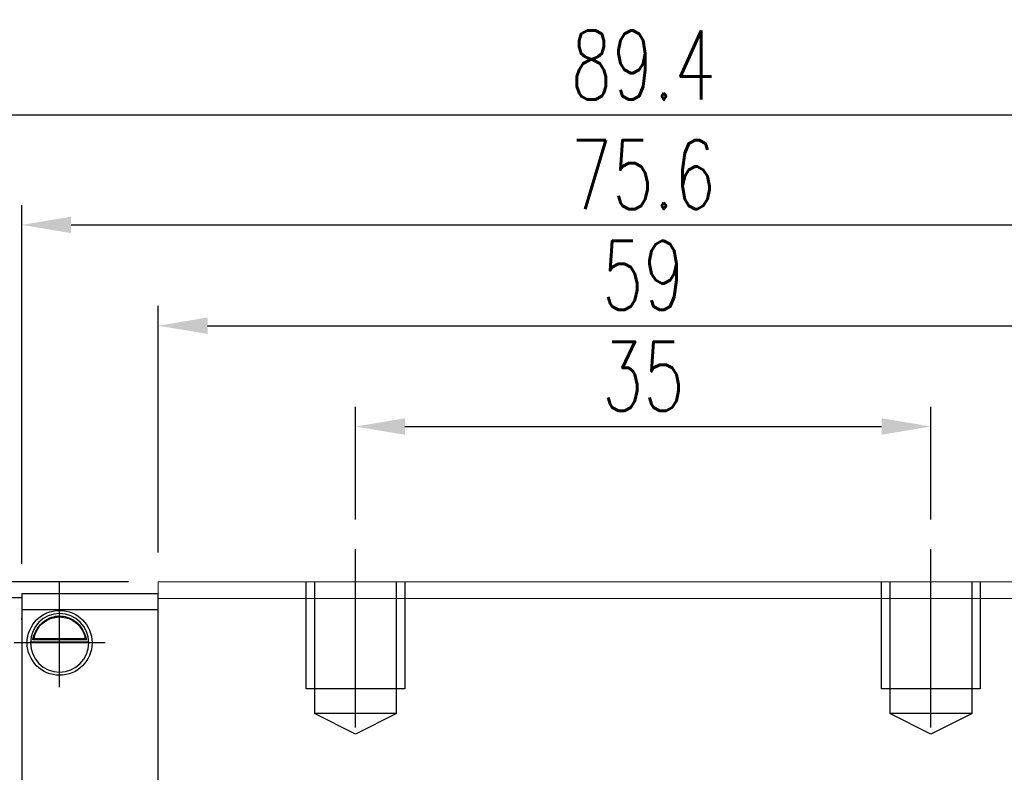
# Model space of a CAD drawing. Header units: millimetres. Extents: x 2494 to 2744, y 453 to 558.
# Tile 51 of 52: x 2636 to 2696, y 495 to 540. Entities that reach past the tile are written whole.
import ezdxf

# ---------------------------------------------------------------- set-up
doc = ezdxf.new("R2010")
doc.units = ezdxf.units.MM
doc.header["$LTSCALE"] = 0.2
doc.header["$PDSIZE"] = -1
doc.styles.add('DIM-7', font='SIMPLEX.shx', dxfattribs={"width": 0.7, "bigfont": 'chineset.shx'})
doc.dimstyles.new('CNS', dxfattribs={"dimtxt": 3.5, "dimasz": 2.5, "dimexe": 1, "dimexo": 1.5, "dimgap": 0.09, "dimtad": 0, "dimdsep": 46, "dimtxsty": 'DIM-7', "dimcen": 0.09, "dimclrd": 1, "dimclre": 1, "dimclrt": 4, "dimadec": 0, "dimazin": 0, "dimtfac": 1, "dimtix": 1, "dimtmove": 2, "dimatfit": 3, "dimfxl": 1, "dimtvp": 0.971429, "dimtolj": 1, "dimarcsym": 0})

# ---------------------------------------------------------------- blocks, each defined once
blk = doc.blocks.new('*D23')
at = {"color": 7, "lineweight": -2}
for p, q in [((2656.168, 509.944), (2656.168, 516.8)), ((2691.168, 509.944), (2691.168, 516.8)), ((2659.168, 515.6), (2688.168, 515.6))]:
    blk.add_line(p, q, dxfattribs=at)
at = {"color": 7}
for points in [[(2659.168, 516.1), (2659.168, 515.1), (2656.168, 515.6)], [(2688.168, 516.1), (2688.168, 515.1), (2691.168, 515.6)]]:
    blk.add_solid(points, dxfattribs=at)
at = {"layer": 'DEFPOINTS', "color": 0}
for p in [(2691.168, 515.6), (2656.168, 508.144), (2691.168, 508.144)]:
    blk.add_point(p, dxfattribs=at)
at = {"color": 7, "insert": (2673.668, 518.66), "char_height": 4.2, "attachment_point": 5, "style": 'DIM-7'}
blk.add_mtext('\\A1;35', dxfattribs=at)
blk = doc.blocks.new('*D24')
at = {"color": 7, "lineweight": -2}
for p, q in [((2644.168, 507.944), (2644.168, 522.931)), ((2703.168, 507.944), (2703.168, 522.931)), ((2647.168, 521.731), (2700.168, 521.731))]:
    blk.add_line(p, q, dxfattribs=at)
at = {"color": 7}
for points in [[(2647.168, 522.231), (2647.168, 521.231), (2644.168, 521.731)], [(2700.168, 522.231), (2700.168, 521.231), (2703.168, 521.731)]]:
    blk.add_solid(points, dxfattribs=at)
at = {"layer": 'DEFPOINTS', "color": 0}
for p in [(2703.168, 521.731), (2644.168, 506.144), (2703.168, 506.144)]:
    blk.add_point(p, dxfattribs=at)
at = {"color": 7, "insert": (2673.668, 524.791), "char_height": 4.2, "attachment_point": 5, "style": 'DIM-7'}
blk.add_mtext('\\A1;59', dxfattribs=at)
blk = doc.blocks.new('*D9')
at = {"color": 7, "lineweight": -2}
for p, q in [((2635.868, 507.244), (2635.868, 529.061)), ((2711.468, 507.244), (2711.468, 529.061)), ((2638.868, 527.861), (2708.468, 527.861))]:
    blk.add_line(p, q, dxfattribs=at)
at = {"color": 7}
for points in [[(2638.868, 528.361), (2638.868, 527.361), (2635.868, 527.861)], [(2708.468, 528.361), (2708.468, 527.361), (2711.468, 527.861)]]:
    blk.add_solid(points, dxfattribs=at)
at = {"layer": 'DEFPOINTS', "color": 0}
for p in [(2711.468, 527.861), (2635.868, 505.444), (2711.468, 505.444)]:
    blk.add_point(p, dxfattribs=at)
at = {"color": 7, "insert": (2673.668, 530.921), "char_height": 4.2, "attachment_point": 5, "style": 'DIM-7'}
blk.add_mtext('\\A1;75.6', dxfattribs=at)
blk = doc.blocks.new('*D26')
at = {"color": 7, "lineweight": -2}
for p, q in [((2628.968, 506.994), (2628.968, 535.727)), ((2718.368, 506.921), (2718.368, 535.727)), ((2715.368, 534.527), (2631.968, 534.527))]:
    blk.add_line(p, q, dxfattribs=at)
at = {"color": 7}
for points in [[(2631.968, 535.027), (2631.968, 534.027), (2628.968, 534.527)], [(2715.368, 535.027), (2715.368, 534.027), (2718.368, 534.527)]]:
    blk.add_solid(points, dxfattribs=at)
at = {"layer": 'DEFPOINTS', "color": 0}
for p in [(2628.968, 534.527), (2628.968, 505.194), (2718.368, 505.121)]:
    blk.add_point(p, dxfattribs=at)
at = {"color": 7, "insert": (2673.668, 537.587), "char_height": 4.2, "attachment_point": 5, "style": 'DIM-7'}
blk.add_mtext('\\A1;89.4', dxfattribs=at)
blk = doc.blocks.new('*D28')
at = {"color": 7, "lineweight": -2}
for p, q in [((2612.5, 509.144), (2612.5, 512.144)), ((2642.368, 506.144), (2611.3, 506.144)), ((2612.5, 506.144), (2612.5, 501.444)), ((2615.386, 501.444), (2611.3, 501.444)), ((2612.5, 498.444), (2612.5, 495.444))]:
    blk.add_line(p, q, dxfattribs=at)
at = {"color": 7}
for points in [[(2612, 509.144), (2613, 509.144), (2612.5, 506.144)], [(2612, 498.444), (2613, 498.444), (2612.5, 501.444)]]:
    blk.add_solid(points, dxfattribs=at)
at = {"layer": 'DEFPOINTS', "color": 0}
for p in [(2644.168, 506.144), (2612.5, 501.444), (2617.186, 501.444)]:
    blk.add_point(p, dxfattribs=at)
at = {"color": 7, "insert": (2609.44, 503.794), "char_height": 4.2, "attachment_point": 5, "rotation": 90, "style": 'DIM-7'}
blk.add_mtext('\\A1;4.5', dxfattribs=at)

msp = doc.modelspace()

# ---------------------------------------------------------------- linework, layer by layer
at = {"ltscale": 0.5}
for p, q in [((2656.168, 497.294), (2656.168, 508.144)), ((2691.168, 497.294), (2691.168, 508.144))]:
    msp.add_line(p, q, dxfattribs=at)
for p, q in [((2638.168, 499.737), (2638.168, 506.144)), ((2638.168, 499.737), (2638.168, 506.144)), ((2640.938, 502.444), (2635.407, 502.444))]:
    msp.add_line(p, q)
at = {"linetype": 'Continuous', "lineweight": 15}
for p, q in [((2644.168, 505.144), (2644.168, 506.144)), ((2703.168, 506.144), (2644.168, 506.144)), ((2703.168, 505.144), (2644.168, 505.144)), ((2644.168, 480.994), (2644.168, 505.144))]:
    msp.add_line(p, q, dxfattribs=at)
at = {"ltscale": 2}
for p, q in [((2653.168, 499.644), (2653.168, 506.144)), ((2653.668, 506.144), (2653.668, 498.144)), ((2658.668, 498.144), (2658.668, 506.144)), ((2659.168, 506.144), (2659.168, 499.644)), ((2688.168, 499.644), (2688.168, 506.144)), ((2688.668, 506.144), (2688.668, 498.144)), ((2693.668, 498.144), (2693.668, 506.144)), ((2694.168, 506.144), (2694.168, 499.644)), ((2659.168, 499.644), (2653.168, 499.644)), ((2694.168, 499.644), (2688.168, 499.644)), ((2658.668, 498.144), (2653.668, 498.144)), ((2656.168, 496.894), (2653.668, 498.144)), ((2658.668, 498.144), (2656.168, 496.894)), ((2693.668, 498.144), (2688.668, 498.144)), ((2691.168, 496.894), (2688.668, 498.144)), ((2693.668, 498.144), (2691.168, 496.894))]:
    msp.add_line(p, q, dxfattribs=at)
at = {"linetype": 'Continuous'}
for p, q in [((2633.168, 505.194), (2635.868, 505.194)), ((2635.868, 505.444), (2644.168, 505.444)), ((2635.868, 505.444), (2635.868, 504.444)), ((2635.868, 505.194), (2635.868, 505.048)), ((2635.868, 505.144), (2635.868, 503.944)), ((2635.868, 505.048), (2635.868, 503.841)), ((2644.168, 479.444), (2644.168, 505.444)), ((2635.868, 504.444), (2635.868, 479.444)), ((2644.168, 504.444), (2635.868, 504.444)), ((2635.868, 503.84), (2635.868, 503.944)), ((2635.868, 503.841), (2635.868, 503.487)), ((2635.868, 503.487), (2635.868, 480.901)), ((2636.394, 502.494), (2639.943, 502.494)), ((2639.8, 502.627), (2636.537, 502.627)), ((2639.723, 502.694), (2636.613, 502.694)), ((2644.168, 500.544), (2644.168, 500.794))]:
    msp.add_line(p, q, dxfattribs=at)
at = {"linetype": 'Continuous', "extrusion": (0, 0, -1)}
for radius, start, end in [(1.975, 270, 90), (1.975, 90, 270), (1.575, 9.1332, 90), (1.575, 90, 170.8668)]:
    msp.add_arc((-2638.168, 502.444), radius, start, end, dxfattribs=at)
at = {"linetype": 'Continuous'}
for start, end in [(90, 270), (270, 90)]:
    msp.add_arc((2638.168, 502.444), 1.775, start, end, dxfattribs=at)
for points, knots in [([(2636.537, 502.627), (2636.552, 502.703), (2636.574, 502.793), (2636.638, 502.982), (2636.68, 503.084), (2636.786, 503.28), (2636.849, 503.376), (2637.021, 503.588), (2637.14, 503.698), (2637.399, 503.879), (2637.544, 503.951), (2637.846, 504.049), (2638.008, 504.075), (2638.168, 504.075)], [0, 0, 0, 0, 0.137686, 0.137686, 0.275472, 0.275472, 0.412356, 0.412356, 0.606431, 0.606431, 0.804639, 0.804639, 1, 1, 1, 1]), ([(2638.168, 504.075), (2638.319, 504.075), (2638.472, 504.052), (2638.789, 503.956), (2638.955, 503.872), (2639.225, 503.673), (2639.339, 503.563), (2639.511, 503.343), (2639.578, 503.237), (2639.684, 503.023), (2639.725, 502.912), (2639.773, 502.746), (2639.788, 502.683), (2639.8, 502.627)], [0, 0, 0, 0, 0.183798, 0.183798, 0.410489, 0.410489, 0.600027, 0.600027, 0.749109, 0.749109, 0.899192, 0.899192, 1, 1, 1, 1])]:
    msp.add_open_spline(points, degree=3, knots=knots, dxfattribs=at)
for points in [[(2636.537, 502.627), (2636.562, 502.649), (2636.588, 502.672), (2636.613, 502.694)], [(2639.723, 502.694), (2639.749, 502.672), (2639.775, 502.649), (2639.8, 502.627)]]:
    msp.add_open_spline(points, degree=3, dxfattribs=at)

# ---------------------------------------------------------------- dimensions: what is measured, and where the dimension line sits
at = {"color": 0}
for base, p1, p2, picture, middle in [((2628.968, 534.527), (2718.368, 505.121), (2628.968, 505.194), '*D26', (2673.668, 537.587)), ((2711.468, 527.861), (2635.868, 505.444), (2711.468, 505.444), '*D9', (2673.668, 530.921)), ((2703.168, 521.731), (2644.168, 506.144), (2703.168, 506.144), '*D24', (2673.668, 524.791)), ((2691.168, 515.6), (2656.168, 508.144), (2691.168, 508.144), '*D23', (2673.668, 518.66))]:
    dim = msp.add_linear_dim(base=base, p1=p1, p2=p2, dimstyle='CNS', override={"dimscale": 1.2, "dimgap": 0.8, "dimtad": 1, "dimclrd": 7, "dimclre": 7, "dimclrt": 7, "dimadec": 2, "dimazin": 2, "dimtm": 1e-09, "dimtfac": 0.6, "dimtmove": 1, "dimarcsym": 1}, dxfattribs=at)
    dim.commit()
    dim.dimension.update_dxf_attribs({"geometry": picture, "text_midpoint": middle})
dim = msp.add_linear_dim(base=(2612.5, 501.444), p1=(2644.168, 506.144), p2=(2617.186, 501.444), angle=90, text='4.5', dimstyle='CNS', override={"dimscale": 1.2, "dimgap": 0.8, "dimtad": 1, "dimclrd": 7, "dimclre": 7, "dimclrt": 7, "dimadec": 2, "dimazin": 2, "dimtm": 1e-09, "dimtfac": 0.6, "dimtmove": 1, "dimarcsym": 1}, dxfattribs=at)
dim.commit()
dim.dimension.update_dxf_attribs({"geometry": '*D28', "text_midpoint": (2609.44, 503.794)})

doc.saveas('drawing.dxf')
